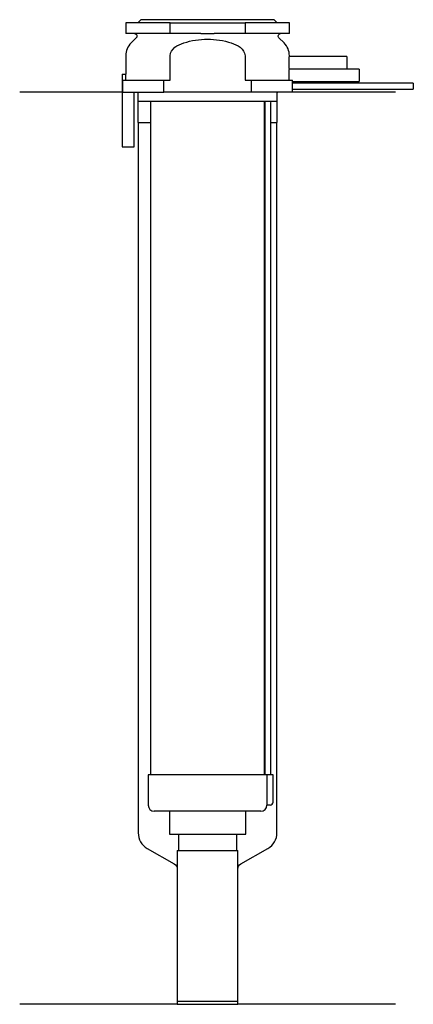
# Model space of a CAD drawing. Header units: millimetres. Extents: x 27 to 91, y 122 to 284.
import ezdxf

# ---------------------------------------------------------------- set-up
doc = ezdxf.new("R2010")
doc.units = ezdxf.units.MM
doc.layers.add('201', color=7, linetype='Continuous')
doc.layers.add('30', color=7, linetype='Continuous')

msp = doc.modelspace()

# ---------------------------------------------------------------- linework, layer by layer
at = {"layer": '201', "color": 113}
for p, q in [((43.43, 272.31), (26.53, 272.31)), ((45.93, 272.31), (46.03, 272.21)), ((46.03, 272.21), (46.03, 267.31)), ((69.03, 272.21), (69.13, 272.31)), ((69.03, 267.31), (69.03, 272.21)), ((88.53, 272.31), (71.53, 272.31)), ((46.03, 267.31), (46.08, 267.31)), ((46.08, 267.31), (46.08, 149.95)), ((46.08, 267.31), (48.13, 267.31)), ((66.93, 267.31), (66.98, 267.31)), ((67.98, 267.31), (68.98, 267.31)), ((68.98, 149.95), (68.98, 267.31)), ((68.98, 267.31), (69.03, 267.31)), ((47.58, 147.36), (52.03, 144.79)), ((63.02, 144.79), (67.48, 147.36)), ((52.53, 143.92), (52.53, 121.6)), ((62.52, 121.6), (62.52, 143.92)), ((52.53, 121.6), (26.53, 121.6)), ((52.53, 121.6), (62.52, 121.6)), ((88.53, 121.6), (62.52, 121.6))]:
    msp.add_line(p, q, dxfattribs=at)
for centre, start, end in [((49.08, 149.95), 180, 240), ((65.98, 149.95), 300, 360)]:
    msp.add_arc(centre, 3, start, end, dxfattribs=at)
at = {"layer": '201', "color": 113, "extrusion": (0, 0, -1)}
for centre, start, end in [((-51.53, 143.92), 120, 180), ((-63.52, 143.92), 0, 60)]:
    msp.add_arc(centre, 1, start, end, dxfattribs=at)
at = {"layer": '30', "color": 113}
for p, q in [((44.03, 283.81), (44.03, 282.01)), ((51.34, 283.81), (44.03, 283.81)), ((46.53, 284.31), (46.03, 283.81)), ((68.53, 284.31), (46.53, 284.31)), ((51.34, 282.01), (51.34, 283.81)), ((51.34, 283.81), (63.71, 283.81)), ((63.71, 283.81), (63.71, 282.01)), ((71.03, 283.81), (63.71, 283.81)), ((69.03, 283.81), (68.53, 284.31)), ((71.03, 282.01), (71.03, 283.81)), ((51.34, 282.01), (44.03, 282.01)), ((56.43, 282.01), (51.34, 282.01)), ((63.71, 282.01), (58.62, 282.01)), ((71.03, 282.01), (63.71, 282.01)), ((45.76, 281.33), (44.9, 280.48)), ((70.15, 280.48), (69.29, 281.33)), ((44.03, 278.35), (44.03, 275.31)), ((51.34, 274.31), (51.34, 278.35)), ((63.71, 278.35), (63.71, 274.31)), ((71.03, 278.2), (71.03, 278.35)), ((80.53, 278.21), (71.02, 278.21)), ((80.53, 278.21), (80.53, 276.21)), ((43.43, 275.31), (43.43, 263.31)), ((43.43, 275.31), (44.06, 275.31)), ((44.06, 274.31), (44.06, 275.31)), ((82.53, 276.11), (71.02, 276.11)), ((71.03, 276.21), (80.53, 276.21)), ((71.03, 276.1), (71.03, 276.21)), ((82.53, 276.11), (82.53, 274.11)), ((43.53, 274.31), (50.31, 274.31)), ((43.53, 272.31), (43.53, 274.31)), ((50.31, 272.31), (50.31, 274.31)), ((50.31, 274.31), (51.34, 274.31)), ((63.71, 274.31), (64.74, 274.31)), ((64.74, 274.31), (64.74, 272.31)), ((64.74, 274.31), (71.51, 274.31)), ((71.53, 273.81), (71.53, 274.11)), ((71.53, 274.11), (82.53, 274.11)), ((91.48, 273.81), (71.53, 273.81)), ((91.48, 273.81), (91.48, 272.81)), ((43.53, 272.31), (50.31, 272.31)), ((45.43, 263.31), (45.43, 272.31)), ((46.03, 272.31), (46.03, 270.81)), ((64.74, 272.31), (50.31, 272.31)), ((71.53, 272.31), (64.74, 272.31)), ((69.03, 270.81), (69.03, 272.31)), ((71.53, 272.31), (71.53, 272.81)), ((71.53, 272.81), (91.48, 272.81)), ((69.03, 270.81), (46.03, 270.81)), ((48.13, 270.81), (48.13, 159.51)), ((66.93, 159.51), (66.93, 270.81)), ((66.98, 270.31), (66.98, 159.51)), ((67.98, 159.51), (67.98, 270.31)), ((43.43, 263.31), (45.43, 263.31)), ((47.73, 159.51), (47.73, 154.51)), ((67.29, 159.51), (47.73, 159.51)), ((67.29, 159.51), (67.29, 155.01)), ((68.33, 159.51), (67.29, 159.51)), ((68.33, 155.01), (68.33, 159.51)), ((66.33, 153.51), (48.73, 153.51)), ((51.23, 153.51), (51.23, 149.69)), ((63.83, 149.69), (63.83, 153.51)), ((67.83, 154.51), (67.32, 154.51)), ((51.23, 149.69), (63.83, 149.69)), ((52.72, 149.69), (52.72, 146.99)), ((62.33, 146.99), (62.33, 149.69)), ((52.53, 146.99), (62.52, 146.99)), ((52.53, 146.99), (52.53, 122.09)), ((62.52, 122.09), (62.52, 146.99)), ((52.53, 122.09), (62.52, 122.09))]:
    msp.add_line(p, q, dxfattribs=at)
at = {"layer": '30', "color": 113, "extrusion": (0, 0, -1)}
for centre, radius, start, end in [((-45.48, 281.61), 0.4, 90, 225), ((-69.58, 281.61), 0.4, -45, 90), ((-70.48, 270.31), 2.5, 0, 11.5426)]:
    msp.add_arc(centre, radius, start, end, dxfattribs=at)
at = {"layer": '30', "color": 113}
for centre, radius, start, end in [((47.03, 278.35), 3, 135, 180), ((68.03, 278.35), 3, 0, 45), ((70.48, 270.31), 3.5, 171.7737, 180), ((67.83, 155.01), 0.5, -90, 0), ((48.73, 154.51), 1, 180, 270), ((66.33, 154.51), 1, -90, 0)]:
    msp.add_arc(centre, radius, start, end, dxfattribs=at)
for points, knots in [([(56.43, 282.01), (56.79, 282.01), (57.16, 282.01), (57.57, 282.01), (57.61, 282.01), (57.7, 282.01), (57.84, 282.01), (57.98, 282.01), (58.25, 282.01), (58.44, 282.01), (58.62, 282.01)], [0, 0, 0, 0, 0.5, 0.5, 0.5625, 0.5625, 0.625, 0.75, 0.75, 1, 1, 1, 1]), ([(51.34, 278.35), (51.34, 278.91), (51.7, 279.41), (52.57, 280.09), (53.09, 280.31), (53.61, 280.48)], [0, 0, 0, 0, 0.5, 0.5, 1, 1, 1, 1]), ([(53.61, 280.48), (54.88, 280.87), (56.2, 281.1), (58.86, 281.1), (60.17, 280.87), (61.44, 280.48)], [0, 0, 0, 0, 0.5, 0.5, 1, 1, 1, 1]), ([(61.44, 280.48), (61.96, 280.31), (62.48, 280.09), (63.35, 279.41), (63.71, 278.91), (63.71, 278.35)], [0, 0, 0, 0, 0.5, 0.5, 1, 1, 1, 1]), ([(71.03, 276.21), (71.03, 276.22), (71.02, 276.22), (71.02, 276.24), (71.02, 276.26), (71.02, 276.31), (71.02, 276.35), (71.01, 276.42), (71.01, 276.46), (71, 276.55), (71, 276.6), (71, 276.71), (71, 276.77), (70.99, 276.89), (70.99, 276.95), (70.99, 277.08), (70.99, 277.15), (70.99, 277.28), (70.99, 277.34), (70.99, 277.47), (70.99, 277.53), (71, 277.66), (71, 277.71), (71, 277.82), (71, 277.87), (71.01, 277.97), (71.01, 278.01), (71.02, 278.08), (71.02, 278.11), (71.02, 278.16), (71.02, 278.18), (71.02, 278.2), (71.02, 278.21), (71.03, 278.21), (71.03, 278.21), (71.03, 278.22)], [0, 0, 0, 0, 0.062498, 0.062498, 0.124996, 0.124996, 0.187494, 0.187494, 0.249992, 0.249992, 0.31249, 0.31249, 0.374988, 0.374988, 0.437486, 0.437486, 0.499984, 0.499984, 0.562482, 0.562482, 0.62498, 0.62498, 0.687478, 0.687478, 0.749976, 0.749976, 0.812474, 0.812474, 0.874972, 0.874972, 0.93747, 0.93747, 0.999968, 0.999968, 1, 1, 1, 1]), ([(71.01, 274.31), (71.01, 274.34), (71.01, 274.38), (71, 274.45), (71, 274.49), (71, 274.58), (71, 274.62), (70.99, 274.72), (70.99, 274.76), (70.99, 274.86), (70.99, 274.92), (70.99, 275.02), (70.99, 275.07), (70.99, 275.17), (70.99, 275.23), (70.99, 275.33), (70.99, 275.38), (70.99, 275.48), (70.99, 275.53), (71, 275.62), (71, 275.66), (71.01, 275.79), (71.01, 275.86), (71.01, 275.95), (71.02, 275.98), (71.02, 276.03), (71.02, 276.05), (71.02, 276.08), (71.02, 276.09), (71.02, 276.11), (71.03, 276.11), (71.03, 276.12)], [0, 0, 0, 0, 0.06253, 0.06253, 0.12506, 0.12506, 0.18759, 0.18759, 0.250121, 0.250121, 0.312651, 0.312651, 0.375181, 0.375181, 0.437711, 0.437711, 0.500241, 0.500241, 0.562771, 0.562771, 0.625301, 0.625301, 0.750362, 0.750362, 0.812892, 0.812892, 0.875422, 0.875422, 0.937952, 0.937952, 1, 1, 1, 1]), ([(71.53, 274.11), (71.52, 274.13), (71.52, 274.2), (71.52, 274.25), (71.51, 274.31)], [0, 0, 0, 0, 0.500941, 1, 1, 1, 1]), ([(71.53, 272.81), (71.52, 272.83), (71.52, 272.84), (71.52, 272.86), (71.52, 272.88), (71.52, 272.92), (71.52, 272.94), (71.52, 273.01), (71.52, 273.06), (71.52, 273.18), (71.52, 273.25), (71.52, 273.35), (71.52, 273.38), (71.52, 273.44), (71.52, 273.47), (71.52, 273.53), (71.52, 273.56), (71.52, 273.62), (71.52, 273.64), (71.52, 273.69), (71.52, 273.71), (71.52, 273.75), (71.52, 273.76), (71.52, 273.79), (71.52, 273.8), (71.53, 273.81), (71.53, 273.81)], [0, 0, 0, 0, 0.124994, 0.124994, 0.187492, 0.187492, 0.249989, 0.249989, 0.374983, 0.374983, 0.499978, 0.499978, 0.562475, 0.562475, 0.624972, 0.624972, 0.687469, 0.687469, 0.749966, 0.749966, 0.812464, 0.812464, 0.874961, 0.874961, 0.937458, 1, 1, 1, 1]), ([(67.29, 155.01), (67.29, 154.96), (67.29, 154.9), (67.29, 154.8), (67.3, 154.75), (67.3, 154.66), (67.3, 154.62), (67.31, 154.56), (67.31, 154.54), (67.32, 154.53), (67.32, 154.52), (67.32, 154.51)], [0, 0, 0, 0, 0.208628, 0.208628, 0.417496, 0.417496, 0.626503, 0.626503, 0.836751, 0.836751, 1, 1, 1, 1])]:
    msp.add_open_spline(points, degree=3, knots=knots, dxfattribs=at)

doc.saveas('drawing.dxf')
